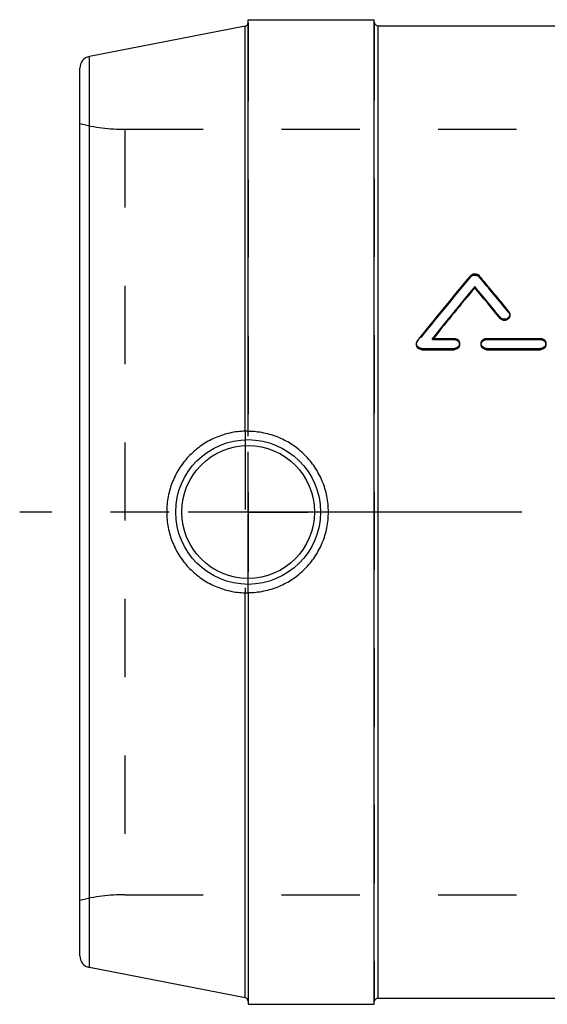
# Model space of a CAD drawing. Header units: millimetres. Extents: x 440 to 560, y 454 to 546.
# Tile 1 of 2: x 440 to 484, y 459 to 541. Entities that reach past the tile are written whole.
import ezdxf

# ---------------------------------------------------------------- set-up
doc = ezdxf.new("R2010")
doc.units = ezdxf.units.MM
doc.header["$LTSCALE"] = 65.185185
doc.linetypes.add('CENTER', pattern=[0.6, 0.375, -0.075, 0.075, -0.075])
doc.linetypes.add('HIDDEN', pattern=[0.2, 0.1, -0.1])
for name, color, linetype in [('ACHSEN_S', 7, 'CONTINUOUS'), ('KOERPER', 7, 'CONTINUOUS'), ('KONST.EL_MIT_GEO', 7, 'CONTINUOUS'), ('L1', 7, 'CONTINUOUS')]:
    doc.layers.add(name, color=color, linetype=linetype)

msp = doc.modelspace()

# ---------------------------------------------------------------- linework, layer by layer
at = {"layer": 'ACHSEN_S', "color": 2, "linetype": 'CENTER'}
msp.add_line((560, 500), (440, 500), dxfattribs=at)
at = {"layer": 'KOERPER', "color": 7, "linetype": 'Continuous'}
for p, q in [((458.757, 506.734), (458.757, 540.453)), ((459, 506.709), (459, 541)), ((459, 541), (469.5, 541)), ((469.5, 459), (469.5, 541)), ((469.8, 540.5), (530.2, 540.5)), ((458.757, 459.547), (458.757, 493.266)), ((459, 493.291), (459, 459)), ((469.8, 459.5), (530.2, 459.5)), ((459, 459), (469.5, 459))]:
    msp.add_line(p, q, dxfattribs=at)
at = {"layer": 'KOERPER', "color": 8, "linetype": 'HIDDEN'}
for p, q in [((448.745, 531.875), (551.255, 531.875)), ((458.757, 506.734), (458.757, 493.266)), ((459, 493.291), (459, 506.709)), ((448.745, 468.125), (551.255, 468.125))]:
    msp.add_line(p, q, dxfattribs=at)
at = {"layer": 'KOERPER', "color": 7, "linetype": 'Continuous'}
for points, knots in [([(458.757, 506.734), (458.33, 506.723), (457.473, 506.618), (456.241, 506.216), (455.103, 505.583), (454.106, 504.739), (453.288, 503.718), (452.682, 502.558), (452.309, 501.304), (452.225, 500.434), (452.225, 500)], [0, 0, 0, 0, 0.123627, 0.247966, 0.372854, 0.49809, 0.623502, 0.748985, 0.87449, 1, 1, 1, 1]), ([(459, 506.722), (459, 506.723), (458.998, 506.724), (458.993, 506.726), (458.98, 506.728), (458.959, 506.731), (458.93, 506.733), (458.894, 506.734), (458.853, 506.735), (458.806, 506.735), (458.774, 506.734), (458.757, 506.734)], [0, 0, 0, 0, 0.007162, 0.021623, 0.075708, 0.163199, 0.282241, 0.429889, 0.602189, 0.794178, 1, 1, 1, 1]), ([(465.68, 500), (465.68, 500.438), (465.594, 501.316), (465.212, 502.581), (464.593, 503.747), (463.759, 504.769), (462.742, 505.609), (461.58, 506.235), (460.316, 506.622), (459.438, 506.709), (459, 506.709)], [0, 0, 0, 0, 0.125194, 0.250277, 0.375203, 0.500014, 0.624822, 0.749738, 0.874812, 1, 1, 1, 1]), ([(452.225, 500), (452.225, 499.566), (452.309, 498.696), (452.682, 497.442), (453.288, 496.282), (454.106, 495.261), (455.103, 494.417), (456.241, 493.784), (457.473, 493.382), (458.33, 493.277), (458.757, 493.266)], [0, 0, 0, 0, 0.12551, 0.251015, 0.376498, 0.50191, 0.627146, 0.752034, 0.876373, 1, 1, 1, 1]), ([(459, 493.291), (459.438, 493.291), (460.316, 493.378), (461.58, 493.765), (462.742, 494.391), (463.759, 495.231), (464.593, 496.253), (465.212, 497.419), (465.594, 498.684), (465.68, 499.562), (465.68, 500)], [0, 0, 0, 0, 0.125188, 0.250262, 0.375178, 0.499986, 0.624797, 0.749723, 0.874806, 1, 1, 1, 1]), ([(458.757, 493.266), (458.774, 493.266), (458.806, 493.265), (458.853, 493.265), (458.894, 493.266), (458.93, 493.267), (458.959, 493.269), (458.98, 493.272), (458.993, 493.274), (458.998, 493.276), (459, 493.277), (459, 493.278)], [0, 0, 0, 0, 0.205822, 0.397811, 0.57011, 0.717759, 0.8368, 0.924292, 0.978377, 0.992838, 1, 1, 1, 1])]:
    msp.add_open_spline(points, degree=3, knots=knots, dxfattribs=at)
at = {"layer": 'KONST.EL_MIT_GEO', "color": 7, "linetype": 'Continuous'}
for p, q in [((458.757, 540.453), (445.809, 537.936)), ((469.8, 540.5), (469.8, 459.5)), ((445.809, 462.064), (445.809, 537.936)), ((445, 463.046), (445, 536.954)), ((477.863, 518.673), (477.863, 518.774)), ((479.966, 516.117), (479.966, 516.218)), ((480.775, 516.364), (480.775, 516.465)), ((474.345, 514.463), (476.143, 514.463)), ((478.838, 514.463), (483.328, 514.463)), ((473, 513.942), (473, 514.042)), ((473.449, 513.519), (473.449, 513.619)), ((473.449, 513.619), (476.143, 513.619)), ((473.449, 513.519), (476.143, 513.519)), ((476.143, 513.519), (476.143, 513.619)), ((476.592, 513.942), (476.592, 514.042)), ((478.389, 513.942), (478.389, 514.042)), ((478.838, 513.519), (478.838, 513.619)), ((478.838, 513.619), (483.328, 513.619)), ((478.838, 513.519), (483.328, 513.519)), ((483.328, 513.519), (483.328, 513.619)), ((483.777, 513.942), (483.777, 514.042)), ((458.757, 459.547), (445.809, 462.064))]:
    msp.add_line(p, q, dxfattribs=at)
at = {"layer": 'KONST.EL_MIT_GEO', "color": 8, "linetype": 'HIDDEN'}
for p, q in [((459, 540.738), (459, 459.261)), ((469.5, 540.8), (469.5, 459.2)), ((448.745, 531.875), (448.745, 468.125)), ((477.497, 519.575), (477.497, 519.676)), ((478.228, 519.575), (478.228, 519.676)), ((480.686, 516.61), (480.686, 516.711)), ((473.089, 514.194), (473.089, 514.294)), ((474.345, 514.362), (474.345, 514.463)), ((474.345, 514.362), (476.143, 514.362)), ((476.143, 514.362), (476.143, 514.463)), ((478.838, 514.362), (478.838, 514.463)), ((478.838, 514.362), (483.328, 514.362)), ((483.328, 514.362), (483.328, 514.463))]:
    msp.add_line(p, q, dxfattribs=at)
at = {"layer": 'KONST.EL_MIT_GEO', "color": 7, "linetype": 'Continuous'}
for radius in [6.025, 5.526]:
    msp.add_circle((459, 500), radius, dxfattribs=at)
for centre, radius, start, end in [((458.7, 540.747), 0.3, 281, 360), ((469.8, 540.8), 0.3, 180, 270), ((446, 536.954), 1, 101, 180), ((446, 463.046), 1, 180, 259), ((458.7, 459.253), 0.3, 0, 79), ((469.8, 459.2), 0.3, 90, 180)]:
    msp.add_arc(centre, radius, start, end, dxfattribs=at)
at = {"layer": 'KONST.EL_MIT_GEO', "color": 8, "linetype": 'HIDDEN'}
for centre, start, end in [((448.745, 546.875), 255.54255, 270), ((448.745, 453.125), 90, 104.45745)]:
    msp.add_arc(centre, 15, start, end, dxfattribs=at)
at = {"layer": 'KONST.EL_MIT_GEO', "color": 7, "linetype": 'Continuous'}
for centre, major_axis, start_param, end_param in [((472.553, 500), (29.75, 40.506), 1.187713, 1.333013), ((483.172, 500), (-29.75, 40.506), -1.268953, -1.187713), ((473.674, 500), (29.75, 40.506), 1.212779, 1.328594), ((473.674, 500), (29.531, 40.208), 1.211751, 1.325779), ((482.051, 500), (-29.75, 40.506), -1.282166, -1.212779), ((482.051, 500), (-29.531, 40.208), -1.281658, -1.211751)]:
    msp.add_ellipse(centre, major_axis=major_axis, ratio=0.164384, start_param=start_param, end_param=end_param, dxfattribs=at)
at = {"layer": 'KONST.EL_MIT_GEO', "color": 8, "linetype": 'HIDDEN'}
for centre, major_axis, start_param, end_param in [((472.553, 500), (29.531, 40.208), 1.186495, 1.332883), ((483.172, 500), (-29.531, 40.208), -1.268347, -1.186495), ((473.674, 500), (29.531, 40.208), 1.325779, 1.328431)]:
    msp.add_ellipse(centre, major_axis=major_axis, ratio=0.164384, start_param=start_param, end_param=end_param, dxfattribs=at)
at = {"layer": 'KONST.EL_MIT_GEO', "color": 7, "linetype": 'Continuous'}
for points, knots in [([(477.497, 519.676), (477.54, 519.727), (477.655, 519.811), (477.863, 519.853), (478.07, 519.811), (478.185, 519.727), (478.228, 519.676)], [0, 0, 0, 0, 0.244397, 0.5, 0.755603, 1, 1, 1, 1]), ([(480.686, 516.711), (480.714, 516.676), (480.759, 516.598), (480.775, 516.509), (480.775, 516.465)], [0, 0, 0, 0, 0.504224, 1, 1, 1, 1]), ([(480.775, 516.465), (480.775, 516.422), (480.76, 516.335), (480.695, 516.218), (480.595, 516.126), (480.469, 516.066), (480.33, 516.045), (480.19, 516.064), (480.064, 516.121), (479.995, 516.183), (479.966, 516.218)], [0, 0, 0, 0, 0.118633, 0.239412, 0.363422, 0.490526, 0.619511, 0.748551, 0.875801, 1, 1, 1, 1]), ([(480.775, 516.364), (480.775, 516.321), (480.76, 516.234), (480.695, 516.118), (480.595, 516.025), (480.469, 515.966), (480.33, 515.945), (480.19, 515.964), (480.064, 516.021), (479.995, 516.083), (479.966, 516.117)], [0, 0, 0, 0, 0.118616, 0.239384, 0.363392, 0.490501, 0.619496, 0.748546, 0.875803, 1, 1, 1, 1]), ([(473, 514.042), (473, 514.087), (473.016, 514.178), (473.061, 514.258), (473.089, 514.294)], [0, 0, 0, 0, 0.497081, 1, 1, 1, 1]), ([(476.143, 514.463), (476.202, 514.463), (476.318, 514.441), (476.468, 514.349), (476.569, 514.209), (476.592, 514.097), (476.592, 514.042)], [0, 0, 0, 0, 0.257407, 0.51043, 0.7573, 1, 1, 1, 1]), ([(478.389, 514.042), (478.389, 514.097), (478.413, 514.209), (478.514, 514.349), (478.663, 514.441), (478.779, 514.463), (478.838, 514.463)], [0, 0, 0, 0, 0.2427, 0.48957, 0.742593, 1, 1, 1, 1]), ([(483.328, 514.463), (483.387, 514.463), (483.503, 514.441), (483.652, 514.349), (483.753, 514.209), (483.777, 514.097), (483.777, 514.042)], [0, 0, 0, 0, 0.257407, 0.51043, 0.7573, 1, 1, 1, 1]), ([(473.449, 513.619), (473.391, 513.619), (473.274, 513.641), (473.125, 513.734), (473.024, 513.874), (473, 513.987), (473, 514.042)], [0, 0, 0, 0, 0.257058, 0.510144, 0.757334, 1, 1, 1, 1]), ([(473.449, 513.519), (473.391, 513.519), (473.274, 513.541), (473.125, 513.634), (473.024, 513.774), (473, 513.887), (473, 513.942)], [0, 0, 0, 0, 0.25706, 0.510148, 0.757338, 1, 1, 1, 1]), ([(476.592, 514.042), (476.592, 513.987), (476.569, 513.874), (476.468, 513.734), (476.318, 513.641), (476.202, 513.619), (476.143, 513.619)], [0, 0, 0, 0, 0.242665, 0.489856, 0.742942, 1, 1, 1, 1]), ([(476.592, 513.942), (476.592, 513.887), (476.569, 513.774), (476.468, 513.634), (476.318, 513.541), (476.202, 513.519), (476.143, 513.519)], [0, 0, 0, 0, 0.242662, 0.489852, 0.74294, 1, 1, 1, 1]), ([(478.838, 513.619), (478.779, 513.619), (478.663, 513.641), (478.514, 513.734), (478.413, 513.874), (478.389, 513.987), (478.389, 514.042)], [0, 0, 0, 0, 0.257058, 0.510144, 0.757335, 1, 1, 1, 1]), ([(478.838, 513.519), (478.779, 513.519), (478.663, 513.541), (478.514, 513.634), (478.413, 513.774), (478.389, 513.887), (478.389, 513.942)], [0, 0, 0, 0, 0.25706, 0.510148, 0.757338, 1, 1, 1, 1]), ([(483.777, 514.042), (483.777, 513.987), (483.753, 513.874), (483.652, 513.734), (483.503, 513.641), (483.387, 513.619), (483.328, 513.619)], [0, 0, 0, 0, 0.242665, 0.489856, 0.742942, 1, 1, 1, 1]), ([(483.777, 513.942), (483.777, 513.887), (483.753, 513.774), (483.652, 513.634), (483.503, 513.541), (483.387, 513.519), (483.328, 513.519)], [0, 0, 0, 0, 0.242662, 0.489852, 0.74294, 1, 1, 1, 1])]:
    msp.add_open_spline(points, degree=3, knots=knots, dxfattribs=at)
at = {"layer": 'KONST.EL_MIT_GEO', "color": 8, "linetype": 'HIDDEN'}
for points, knots in [([(477.497, 519.575), (477.54, 519.626), (477.655, 519.709), (477.863, 519.751), (478.07, 519.709), (478.185, 519.626), (478.228, 519.575)], [0, 0, 0, 0, 0.244369, 0.5, 0.755631, 1, 1, 1, 1]), ([(480.686, 516.61), (480.714, 516.576), (480.759, 516.497), (480.775, 516.408), (480.775, 516.364)], [0, 0, 0, 0, 0.504235, 1, 1, 1, 1]), ([(473, 513.942), (473, 513.987), (473.016, 514.078), (473.061, 514.158), (473.089, 514.194)], [0, 0, 0, 0, 0.497081, 1, 1, 1, 1]), ([(476.143, 514.362), (476.202, 514.362), (476.318, 514.341), (476.468, 514.249), (476.569, 514.109), (476.592, 513.997), (476.592, 513.942)], [0, 0, 0, 0, 0.257411, 0.510436, 0.757303, 1, 1, 1, 1]), ([(478.389, 513.942), (478.389, 513.997), (478.413, 514.109), (478.514, 514.249), (478.663, 514.341), (478.779, 514.362), (478.838, 514.362)], [0, 0, 0, 0, 0.242697, 0.489564, 0.742589, 1, 1, 1, 1]), ([(483.328, 514.362), (483.387, 514.362), (483.503, 514.341), (483.652, 514.249), (483.753, 514.109), (483.777, 513.997), (483.777, 513.942)], [0, 0, 0, 0, 0.257411, 0.510436, 0.757303, 1, 1, 1, 1])]:
    msp.add_open_spline(points, degree=3, knots=knots, dxfattribs=at)
at = {"layer": 'L1', "color": 2, "linetype": 'CENTER'}
for q in [(459, 505), (454, 500), (459, 495), (464, 500)]:
    msp.add_line((459, 500), q, dxfattribs=at)

doc.saveas('drawing.dxf')
